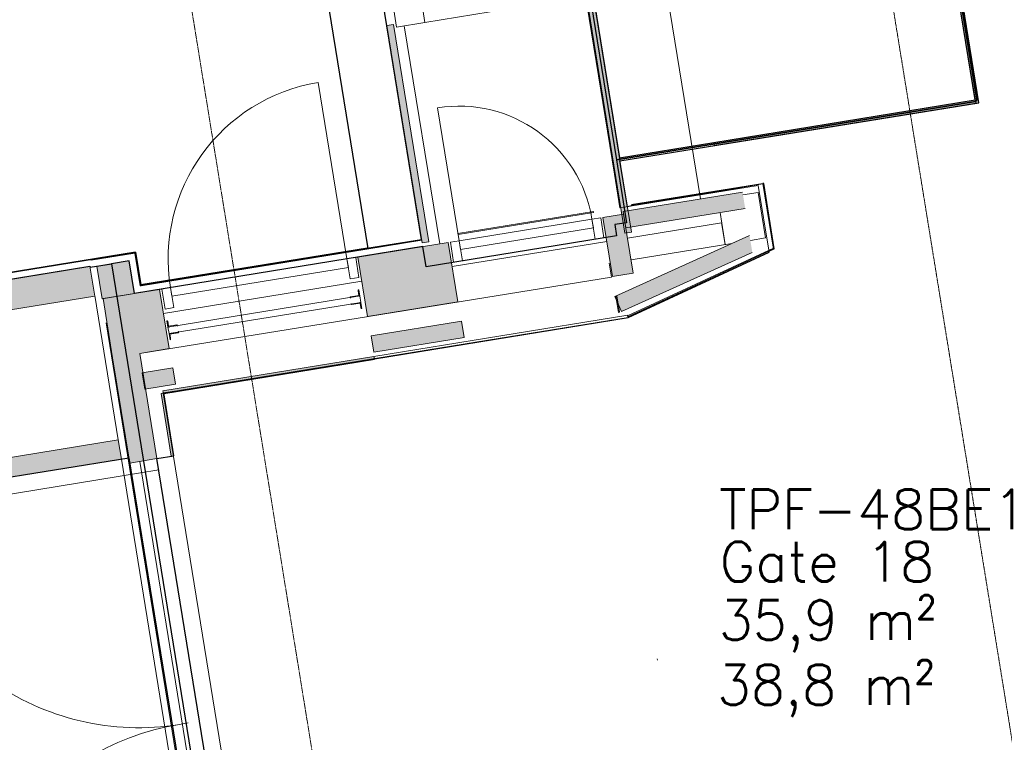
# Model space of a CAD drawing. Header units: millimetres. Extents: x 344773 to 395309, y 816588 to 874127.
# Tile 19 of 25: x 354030 to 358492, y 861271 to 864545. Entities that reach past the tile are written whole.
import ezdxf
from ezdxf.enums import TextEntityAlignment as Align

# ---------------------------------------------------------------- set-up
doc = ezdxf.new("R2010")
doc.units = ezdxf.units.MM
doc.linetypes.add('_T3_Dash', pattern=[4.8, 3, -1.8])
doc.linetypes.add('System - Akser', pattern=[7.2, 4.8, -0.8, 0.8, -0.8])
for name, color, linetype, lineweight in [('0-1', 7, 'Continuous', 5), ('A-AREA-BNDY', 1, 'Continuous', 5), ('A-DOOR-1', 50, 'Continuous', 5), ('A-DOOR-2', 7, 'Continuous', 5), ('A-DOOR-FRAM-1', 10, 'Continuous', 9), ('A-FLOR-1', 8, 'Continuous', 5), ('A-GENM-1', 7, 'Continuous', 5), ('A-GENM-2', 10, 'Continuous', 9), ('A-GLAZ-CURT', 52, 'Continuous', 5), ('A-GLAZ-CURT-1', 10, 'Continuous', 9), ('A-GLAZ-CURT-2', 7, 'Continuous', 5), ('A-WALL-PATT-1', 7, 'Continuous', 5), ('A862-NA', 7, 'Continuous', 5), ('A862-NR', 255, 'Continuous', 5), ('I-WALL-1', 10, 'Continuous', 9), ('S-BEAM-1', 10, 'Continuous', 9), ('S-BEAM-2', 7, 'Continuous', 5), ('S-GRID-1', 1, 'System - Akser', 5)]:
    doc.layers.add(name, color=color, linetype=linetype, lineweight=lineweight)
for name, color, linetype in [('_grå hatch fotavtrykk', 7, 'Continuous'), ('A861 soner', 7, 'Continuous'), ('A862-B-RLin', 1, 'Continuous'), ('A862-B-RLin-Etasje', 6, 'Continuous'), ('A862-B-T', 1, 'Continuous'), ('A862-N-T', 4, 'Continuous')]:
    doc.layers.add(name, color=color, linetype=linetype)
doc.layers.add('_printramme', color=7, linetype='_T3_Dash', lineweight=5, plot=False)
doc.layers.add('A862-N-RLin', color=7, linetype='Continuous', plot=False)
doc.styles.add('ROMANS', font='ROMANS.SHX')

# ---------------------------------------------------------------- blocks, each defined once
blk = doc.blocks.new('Arkiv_0.975_234', base_point=(302896.2, 40813.4))
at = {"linetype": 'Continuous', "flags": 1}
for tag in ['floor_f', 'ROOM_WALLS_SURF', 'ROOM_DOORS_SURF', 'ROOM_WINDS_SURF', 'ROOM_BASELEV', 'ROOM_HEIGHT', 'ROOM_NET_AREA', 'ROOM_REDUCED_AREA', 'ROOM_CALC_AREA', 'ROOM_VOLUME']:
    blk.add_attdef(tag, text='', height=2000, dxfattribs=at).set_placement((302896.2, 39780.3), align=Align.BOTTOM_LEFT)
at = {"layer": 'A862-B-T', "linetype": 'Continuous'}
blk.add_attdef('Bruttoareal', text='', height=2000, dxfattribs=at).set_placement((302896.2, 39780.3), align=Align.BOTTOM_LEFT)
at = {"layer": 'A862-N-T', "color": 2}
blk.add_attdef('Nettoareal', text='', height=125, dxfattribs=at).set_placement((302614.3, 40514.5), align=Align.BOTTOM_LEFT)
at = {"layer": 'A862-NA', "color": 1}
blk.add_attdef('ROOM_NAME', text='', height=125, dxfattribs=at).set_placement((302614.3, 40702), align=Align.BOTTOM_LEFT)
at = {"layer": 'A862-NR'}
blk.add_attdef('ROOM_NUMBER', text='', height=125, dxfattribs=at).set_placement((302614.3, 40889.5), align=Align.BOTTOM_LEFT)
blk = doc.blocks.new('A233 - TP Glassfasade Ramme 3 - A233 - TP Glassfasade Ramme 3-23595938-ENBR-80052-AA1-TOF-200-0002_2D')
at = {"layer": 'S-BEAM-1'}
for p, q in [((40, 430), (-40, 430)), ((-40, 430), (-40, 300)), ((40, 300), (40, 430)), ((-40, 300), (40, 300)), ((40, -300), (-40, -300)), ((-40, -300), (-40, -430)), ((40, -430), (40, -300)), ((-40, -430), (40, -430))]:
    blk.add_line(p, q, dxfattribs=at)
at = {"layer": 'S-BEAM-2'}
for p, q in [((-40, 300), (-40, -300)), ((40, -300), (40, 300))]:
    blk.add_line(p, q, dxfattribs=at)
blk = doc.blocks.new('System Panel - A200 - Glass - 30mm-29901846-ENBR-80052-AA1-TOF-200-0002_2D')
at = {"layer": 'A-GLAZ-CURT-2'}
blk.add_hatch(color=256, dxfattribs=at).paths.add_polyline_path([(-498.9, -12.1), (-498.9, -42.1), (498.9, -42.1), (498.9, -12.1)], flags=0)
at = {"layer": 'A-GLAZ-CURT-1'}
for p, q in [((498.9, -12.1), (-498.9, -12.1)), ((-498.9, -12.1), (-498.9, -42.1)), ((-498.9, -42.1), (498.9, -42.1)), ((498.9, -42.1), (498.9, -12.1))]:
    blk.add_line(p, q, dxfattribs=at)
blk = doc.blocks.new('A233 - TP Glassfasade Rist og Horisonatalstål_alt02 - A233 - TP Rist i dobbel glassfasade-24062571-ENBR-80052-AA1-TOF-200-0002_2D')
at = {"layer": 'S-BEAM-2'}
blk.add_line((-1445, 247.5), (-1440, 247.5), dxfattribs=at)
blk = doc.blocks.new('System Panel - A200 - Glass - 30mm-29902044-ENBR-80052-AA1-TOF-200-0002_2D')
at = {"layer": 'A-GLAZ-CURT-2'}
blk.add_hatch(color=256, dxfattribs=at).paths.add_polyline_path([(-550.4, 42.1), (-550.4, 12.1), (550.4, 12.1), (550.4, 42.1)], flags=0)
at = {"layer": 'A-GLAZ-CURT-1'}
for p, q in [((550.4, 42.1), (-550.4, 42.1)), ((-550.4, 42.1), (-550.4, 12.1)), ((-550.4, 12.1), (550.4, 12.1)), ((550.4, 12.1), (550.4, 42.1))]:
    blk.add_line(p, q, dxfattribs=at)
blk = doc.blocks.new('System Panel - Alukompositt _301E_-30069949-ENBR-80052-AA1-TOF-200-0002_2D')
at = {"layer": 'A-GLAZ-CURT'}
blk.add_hatch(color=256, dxfattribs=at).paths.add_polyline_path([(364.9, 4), (364.9, 8), (-148.9, 4)], flags=0)
at = {"layer": 'A-GLAZ-CURT-1'}
for p, q in [((364.9, 8), (-364.9, 8)), ((-364.9, 8), (-364.9, 4)), ((-364.9, 4), (364.9, 4)), ((364.9, 4), (364.9, 8))]:
    blk.add_line(p, q, dxfattribs=at)
blk = doc.blocks.new('System Panel - A249-M01 Metallsokkel-30064502-ENBR-80052-AA1-TOF-200-0002_2D')
at = {"layer": 'A-GLAZ-CURT-1'}
for p, q in [((96, -3.5), (-96, -3.5)), ((-96, -3.5), (-96, -4.5)), ((-96, -4.5), (96, -4.5)), ((96, -4.5), (96, -3.5))]:
    blk.add_line(p, q, dxfattribs=at)
blk = doc.blocks.new('System Panel - Alukompositt _301E_-30064991-ENBR-80052-AA1-TOF-200-0002_2D')
at = {"layer": 'A-GLAZ-CURT-1'}
for p, q in [((-1694.2, 8), (-1994.2, 8)), ((-1994.2, 8), (-1994.2, 4)), ((-1994.2, 4), (-1694.2, 4)), ((-1694.2, 4), (-1694.2, 8)), ((1994.2, 8), (1694.2, 8)), ((1694.2, 8), (1694.2, 4)), ((1694.2, 4), (1994.2, 4)), ((1994.2, 4), (1994.2, 8))]:
    blk.add_line(p, q, dxfattribs=at)
blk = doc.blocks.new('System Panel - A249-M01 Metallsokkel-29899916-ENBR-80052-AA1-TOF-200-0002_2D')
at = {"layer": 'A-GLAZ-CURT-1'}
for p, q in [((205.1, -3.5), (-205.1, -3.5)), ((-205.1, -3.5), (-205.1, -4.5)), ((-205.1, -4.5), (205.1, -4.5)), ((205.1, -4.5), (205.1, -3.5))]:
    blk.add_line(p, q, dxfattribs=at)
blk = doc.blocks.new('A234 - Slagdør - Enfløyet - A234 - DY_SSO - 0690 x 2590 mm-29901998-ENBR-80052-AA1-TOF-200-0002_2D')
at = {"layer": 'A-DOOR-1'}
for p, q in [((219.7, -136), (219.7, -44)), ((-390.3, -96), (219.7, -96)), ((-390.3, -136), (-390.3, -96)), ((219.7, -96), (219.7, -136)), ((219.7, -136), (-390.3, -136)), ((219.7, -746), (219.7, -136))]:
    blk.add_line(p, q, dxfattribs=at)
blk.add_arc((219.7, -136), 610, 180, 270, dxfattribs=at)
at = {"layer": 'A-DOOR-2'}
blk.add_line((-390.3, -136), (-390.3, -44), dxfattribs=at)
at = {"layer": 'A-DOOR-FRAM-1'}
for p, q in [((-390.3, -44), (-430.3, -44)), ((-430.3, -44), (-430.3, -136)), ((259.7, -44), (219.7, -44)), ((259.7, -136), (259.7, -44)), ((-430.3, -136), (-390.3, -136)), ((219.7, -136), (259.7, -136))]:
    blk.add_line(p, q, dxfattribs=at)
blk = doc.blocks.new('A234 - Slagdør - Enfløyet - A234 - DY_SSO - 0890 x 2590 mm-29901999-ENBR-80052-AA1-TOF-200-0002_2D')
at = {"layer": 'A-DOOR-1'}
for p, q in [((319.7, 946), (319.7, 136)), ((-490.3, 136), (-490.3, 96)), ((319.7, 136), (-490.3, 136)), ((319.7, 136), (319.7, 44)), ((319.7, 96), (319.7, 136)), ((-490.3, 96), (319.7, 96))]:
    blk.add_line(p, q, dxfattribs=at)
blk.add_arc((319.7, 136), 810, 90, 180, dxfattribs=at)
at = {"layer": 'A-DOOR-2'}
blk.add_line((-490.3, 136), (-490.3, 44), dxfattribs=at)
at = {"layer": 'A-DOOR-FRAM-1'}
for p, q in [((-530.3, 44), (-530.3, 136)), ((-530.3, 136), (-490.3, 136)), ((319.7, 136), (359.7, 136)), ((359.7, 136), (359.7, 44)), ((-490.3, 44), (-530.3, 44)), ((359.7, 44), (319.7, 44))]:
    blk.add_line(p, q, dxfattribs=at)
blk = doc.blocks.new('System Panel - A246-M01 Veggkledning_ metallkasett-30109954-ENBR-80052-AA1-TOF-200-0002_2D')
at = {"layer": 'A-GLAZ-CURT-1'}
for p, q in [((582.5, 0), (-582.5, 0)), ((582.5, -10), (582.5, 0)), ((-582.5, 0), (-582.5, -10)), ((-582.5, -10), (582.5, -10))]:
    blk.add_line(p, q, dxfattribs=at)
blk = doc.blocks.new('System Panel - A246-M08 Veggkledning_ perforert metallkasett-30109981-ENBR-80052-AA1-TOF-200-0002_2D')
at = {"layer": 'A-GLAZ-CURT'}
blk.add_hatch(color=256, dxfattribs=at).paths.add_polyline_path([(-484.5, -10.3), (484.5, -10.3), (484.5, 2.2), (-484.5, 2.2)], flags=0)
at = {"layer": 'A-GLAZ-CURT-1'}
for p, q in [((484.5, 2.2), (-484.5, 2.2)), ((-484.5, 2.2), (-484.5, -10.3)), ((484.5, -10.3), (484.5, 2.2)), ((-484.5, -10.3), (484.5, -10.3))]:
    blk.add_line(p, q, dxfattribs=at)
blk = doc.blocks.new('System Panel - A246-M08 Veggkledning_ perforert metallkasett-30109980-ENBR-80052-AA1-TOF-200-0002_2D')
at = {"layer": 'A-GLAZ-CURT'}
blk.add_hatch(color=256, dxfattribs=at).paths.add_polyline_path([(144.5, -2.3), (144.5, 10.2), (-144.5, 10.2), (-144.5, -2.3)], flags=0)
at = {"layer": 'A-GLAZ-CURT-1'}
for p, q in [((144.5, 10.2), (-144.5, 10.2)), ((-144.5, 10.2), (-144.5, -2.3)), ((144.5, -2.3), (144.5, 10.2)), ((-144.5, -2.3), (144.5, -2.3))]:
    blk.add_line(p, q, dxfattribs=at)
blk = doc.blocks.new('A200 - Slagdør - Tofløyet - A244 - DI_LSO - 2390 x 2190 mm-32050625-ENBR-80052-AA1-TOF-200-0002_2D')
at = {"layer": 'A-DOOR-1'}
for p, q in [((-1238.3, -30), (-1238.3, 62)), ((1067.7, -30), (1067.7, 62)), ((-85.3, -30), (-85.3, 10)), ((-1238.3, -30), (-1238.3, -1183)), ((1067.7, -30), (1067.7, -1183))]:
    blk.add_line(p, q, dxfattribs=at)
for centre, start, end in [((-1238.3, -30), 270, 0), ((1067.7, -30), 180, 270)]:
    blk.add_arc(centre, 1153, start, end, dxfattribs=at)
blk = doc.blocks.new('System Panel - A287-GL08 - Glassrekkverk gate_ gradert fra opakt til transparent-25353045-ENBR-80052-AA1-TOF-200-0002_2D')
at = {"layer": 'A-GLAZ-CURT'}
blk.add_hatch(color=256, dxfattribs=at).paths.add_polyline_path([(-600, 15), (-600, 0), (600, 0), (600, 15)], flags=0)
at = {"layer": 'A-GLAZ-CURT-2'}
for p, q in [((-600, 15), (600, 15)), ((-600, 15), (-600, 0)), ((600, 15), (600, 0)), ((600, 0), (-600, 0))]:
    blk.add_line(p, q, dxfattribs=at)
blk = doc.blocks.new('System Panel - A287-GL08 - Glassrekkverk gate_ gradert fra opakt til transparent-31378605-ENBR-80052-AA1-TOF-200-0002_2D')
at = {"layer": 'A-GLAZ-CURT'}
blk.add_hatch(color=256, dxfattribs=at).paths.add_polyline_path([(647.2, 15), (-753.2, 15), (-753.2, 0), (753.2, 0), (753.2, 15)], flags=0)
at = {"layer": 'A-GLAZ-CURT-2'}
for p, q in [((-753.2, 15), (753.2, 15)), ((-753.2, 15), (-753.2, 0)), ((753.2, 0), (-753.2, 0)), ((753.2, 15), (753.2, 0))]:
    blk.add_line(p, q, dxfattribs=at)
blk = doc.blocks.new('280 - Fallsikring enkel - 280 - Fallsikring enkel-33603793-ENBR-80052-AA1-TOF-200-0002_2D')
at = {"layer": 'A-GENM-1'}
for p, q in [((-43, 0), (-43, -1)), ((43, -1), (43, 0)), ((-15.4, 0), (-43, 0)), ((-43, 0), (-15.4, 0)), ((-15.4, 0), (-43, 0)), ((-18, -3), (-18, -41)), ((-12.7, -3), (-18, -3)), ((-18, -3), (-12.7, -3)), ((-12.7, -3), (-18, -3)), ((18, -3), (12.7, -3)), ((12.7, -3), (18, -3)), ((18, -3), (12.7, -3)), ((43, 0), (15.4, 0)), ((15.4, 0), (43, 0)), ((43, 0), (15.4, 0)), ((18, -41), (18, -3)), ((-18, -839), (-18, -877)), ((18, -877), (18, -839)), ((-43, -879.1), (-43, -880)), ((-15.4, -880), (-43, -880)), ((-43, -880), (-15.4, -880)), ((-15.4, -880), (-43, -880)), ((-12.7, -877), (-18, -877)), ((-18, -877), (-12.7, -877)), ((-12.7, -877), (-18, -877)), ((18, -877), (12.7, -877)), ((12.7, -877), (18, -877)), ((18, -877), (12.7, -877)), ((43, -880), (15.4, -880)), ((15.4, -880), (43, -880)), ((43, -880), (15.4, -880)), ((43, -880), (43, -879.1))]:
    blk.add_line(p, q, dxfattribs=at)
at = {"layer": 'A-GENM-1', "flags": 128}
for points in [[(-41, -3), (-41, -3), (-41.1, -3), (-41.2, -3), (-41.3, -3), (-41.4, -3), (-41.4, -2.9), (-41.5, -2.9), (-41.6, -2.9), (-41.7, -2.9), (-41.8, -2.8), (-41.8, -2.8), (-41.9, -2.8), (-42, -2.7), (-42, -2.7), (-42.1, -2.6), (-42.2, -2.6), (-42.2, -2.5), (-42.3, -2.5), (-42.4, -2.4), (-42.4, -2.4), (-42.5, -2.3), (-42.5, -2.3), (-42.6, -2.2), (-42.6, -2.1), (-42.7, -2.1), (-42.7, -2), (-42.8, -1.9), (-42.8, -1.8), (-42.8, -1.8), (-42.9, -1.7), (-42.9, -1.6), (-42.9, -1.5), (-42.9, -1.5), (-43, -1.4), (-43, -1.3), (-43, -1.2), (-43, -1.1), (-43, -1.1), (-43, -1), (-43, -1)], [(-41, -3), (-41, -3), (-41.1, -3), (-41.2, -3), (-41.3, -3), (-41.4, -3), (-41.4, -2.9), (-41.5, -2.9), (-41.6, -2.9), (-41.7, -2.9), (-41.8, -2.8), (-41.8, -2.8), (-41.9, -2.8), (-42, -2.7), (-42, -2.7), (-42.1, -2.6), (-42.2, -2.6), (-42.2, -2.5), (-42.3, -2.5), (-42.4, -2.4), (-42.4, -2.4), (-42.5, -2.3), (-42.5, -2.3), (-42.6, -2.2), (-42.6, -2.1), (-42.7, -2.1), (-42.7, -2), (-42.8, -1.9), (-42.8, -1.8), (-42.8, -1.8), (-42.9, -1.7), (-42.9, -1.6), (-42.9, -1.5), (-42.9, -1.5), (-43, -1.4), (-43, -1.3), (-43, -1.2), (-43, -1.1), (-43, -1.1), (-43, -1), (-43, -1)], [(-15.5, -3), (-17, -3), (-18.5, -3), (-20, -3), (-21.4, -3), (-22.8, -3), (-24.1, -3), (-25.4, -3), (-26.7, -3), (-27.9, -3), (-29.1, -3), (-30.2, -3), (-31.3, -3), (-32.3, -3), (-33.3, -3), (-34.2, -3), (-35.1, -3), (-35.9, -3), (-36.7, -3), (-37.4, -3), (-38, -3), (-38.6, -3), (-39.1, -3), (-39.6, -3), (-40, -3), (-40.3, -3), (-40.6, -3), (-40.7, -3), (-40.9, -3), (-41, -3)], [(-41, -3), (-40.9, -3), (-40.8, -3), (-40.7, -3), (-40.4, -3), (-40.1, -3), (-39.8, -3), (-39.4, -3), (-38.9, -3), (-38.3, -3), (-37.7, -3), (-37.1, -3), (-36.3, -3), (-35.5, -3), (-34.7, -3), (-33.8, -3), (-32.9, -3), (-31.8, -3), (-30.8, -3), (-29.7, -3), (-28.5, -3), (-27.3, -3), (-26.1, -3), (-24.8, -3), (-23.5, -3), (-22.1, -3), (-20.7, -3), (-19.3, -3), (-17.8, -3), (-16.4, -3), (-14.8, -3)], [(-15.5, -3), (-17, -3), (-18.5, -3), (-20, -3), (-21.4, -3), (-22.8, -3), (-24.1, -3), (-25.4, -3), (-26.7, -3), (-27.9, -3), (-29.1, -3), (-30.2, -3), (-31.3, -3), (-32.3, -3), (-33.3, -3), (-34.2, -3), (-35.1, -3), (-35.9, -3), (-36.7, -3), (-37.4, -3), (-38, -3), (-38.6, -3), (-39.1, -3), (-39.6, -3), (-40, -3), (-40.3, -3), (-40.6, -3), (-40.7, -3), (-40.9, -3), (-41, -3)], [(-16, -43), (-16.1, -43), (-16.1, -43), (-16.2, -43), (-16.3, -43), (-16.4, -43), (-16.5, -42.9), (-16.5, -42.9), (-16.6, -42.9), (-16.7, -42.9), (-16.8, -42.8), (-16.8, -42.8), (-16.9, -42.8), (-17, -42.7), (-17, -42.7), (-17.1, -42.6), (-17.2, -42.6), (-17.2, -42.5), (-17.3, -42.5), (-17.4, -42.4), (-17.4, -42.4), (-17.5, -42.3), (-17.5, -42.3), (-17.6, -42.2), (-17.6, -42.1), (-17.7, -42.1), (-17.7, -42), (-17.8, -41.9), (-17.8, -41.9), (-17.8, -41.8), (-17.9, -41.7), (-17.9, -41.6), (-17.9, -41.6), (-17.9, -41.5), (-18, -41.4), (-18, -41.3), (-18, -41.2), (-18, -41.2), (-18, -41.1), (-18, -41), (-18, -41)], [(-16, -43), (-16.1, -43), (-16.1, -43), (-16.2, -43), (-16.3, -43), (-16.4, -43), (-16.5, -42.9), (-16.5, -42.9), (-16.6, -42.9), (-16.7, -42.9), (-16.8, -42.8), (-16.8, -42.8), (-16.9, -42.8), (-17, -42.7), (-17, -42.7), (-17.1, -42.6), (-17.2, -42.6), (-17.2, -42.5), (-17.3, -42.5), (-17.4, -42.4), (-17.4, -42.4), (-17.5, -42.3), (-17.5, -42.3), (-17.6, -42.2), (-17.6, -42.1), (-17.7, -42.1), (-17.7, -42), (-17.8, -41.9), (-17.8, -41.9), (-17.8, -41.8), (-17.9, -41.7), (-17.9, -41.6), (-17.9, -41.6), (-17.9, -41.5), (-18, -41.4), (-18, -41.3), (-18, -41.2), (-18, -41.2), (-18, -41.1), (-18, -41), (-18, -41)], [(-15, -43), (-15.2, -43), (-15.4, -43), (-15.6, -43), (-15.7, -43), (-15.8, -43), (-15.9, -43), (-15.9, -43), (-16, -43)], [(-16, -43), (-16, -43), (-15.9, -43), (-15.9, -43), (-15.8, -43), (-15.7, -43), (-15.5, -43), (-15.3, -43), (-15.2, -43), (-14.9, -43)], [(-11.8, -43), (-12.2, -43), (-12.6, -43), (-13, -43), (-13.3, -43), (-13.7, -43), (-14, -43), (-14.3, -43), (-14.6, -43), (-14.8, -43), (-15, -43), (-15.2, -43), (-15.4, -43), (-15.6, -43), (-15.7, -43), (-15.8, -43), (-15.9, -43), (-15.9, -43), (-16, -43)], [(16, -43), (16, -43), (15.9, -43), (15.9, -43), (15.8, -43), (15.7, -43), (15.5, -43), (15.3, -43), (15.2, -43), (14.9, -43), (14.7, -43), (14.4, -43), (14.2, -43), (13.9, -43), (13.5, -43), (13.2, -43), (12.8, -43), (12.4, -43), (12, -43)], [(41, -3), (40.9, -3), (40.8, -3), (40.7, -3), (40.4, -3), (40.1, -3), (39.8, -3), (39.4, -3), (38.9, -3), (38.3, -3), (37.7, -3), (37.1, -3), (36.3, -3), (35.5, -3), (34.7, -3), (33.8, -3), (32.9, -3), (31.8, -3), (30.8, -3), (29.7, -3), (28.5, -3), (27.3, -3), (26.1, -3), (24.8, -3), (23.5, -3), (22.1, -3), (20.7, -3), (19.3, -3), (17.8, -3), (16.4, -3), (14.8, -3)], [(41, -3), (40.9, -3), (40.8, -3), (40.7, -3), (40.4, -3), (40.1, -3), (39.8, -3), (39.4, -3), (38.9, -3), (38.3, -3), (37.7, -3), (37.1, -3), (36.3, -3), (35.5, -3), (34.7, -3), (33.8, -3), (32.9, -3), (31.8, -3), (30.8, -3), (29.7, -3), (28.5, -3), (27.3, -3), (26.1, -3), (24.8, -3), (23.5, -3), (22.1, -3), (20.7, -3), (19.3, -3), (17.8, -3), (16.4, -3), (14.8, -3)], [(16, -43), (16, -43), (15.9, -43), (15.9, -43), (15.8, -43), (15.7, -43), (15.5, -43), (15.3, -43), (15.2, -43), (14.9, -43)], [(15, -43), (15.2, -43), (15.4, -43), (15.6, -43), (15.7, -43), (15.8, -43), (15.9, -43), (15.9, -43), (16, -43)], [(15.5, -3), (17, -3), (18.5, -3), (20, -3), (21.4, -3), (22.8, -3), (24.1, -3), (25.4, -3), (26.7, -3), (27.9, -3), (29.1, -3), (30.2, -3), (31.3, -3), (32.3, -3), (33.3, -3), (34.2, -3), (35.1, -3), (35.9, -3), (36.7, -3), (37.4, -3), (38, -3), (38.6, -3), (39.1, -3), (39.6, -3), (40, -3), (40.3, -3), (40.6, -3), (40.7, -3), (40.9, -3), (41, -3)], [(18, -41), (18, -41.1), (18, -41.1), (18, -41.2), (18, -41.3), (18, -41.4), (17.9, -41.5), (17.9, -41.5), (17.9, -41.6), (17.9, -41.7), (17.8, -41.8), (17.8, -41.8), (17.8, -41.9), (17.7, -42), (17.7, -42), (17.6, -42.1), (17.6, -42.2), (17.5, -42.2), (17.5, -42.3), (17.4, -42.4), (17.4, -42.4), (17.3, -42.5), (17.3, -42.5), (17.2, -42.6), (17.1, -42.6), (17.1, -42.7), (17, -42.7), (16.9, -42.8), (16.9, -42.8), (16.8, -42.8), (16.7, -42.9), (16.6, -42.9), (16.6, -42.9), (16.5, -42.9), (16.4, -43), (16.3, -43), (16.2, -43), (16.2, -43), (16.1, -43), (16, -43), (16, -43)], [(18, -41), (18, -41.1), (18, -41.1), (18, -41.2), (18, -41.3), (18, -41.4), (17.9, -41.5), (17.9, -41.5), (17.9, -41.6), (17.9, -41.7), (17.8, -41.8), (17.8, -41.8), (17.8, -41.9), (17.7, -42), (17.7, -42), (17.6, -42.1), (17.6, -42.2), (17.5, -42.2), (17.5, -42.3), (17.4, -42.4), (17.4, -42.4), (17.3, -42.5), (17.3, -42.5), (17.2, -42.6), (17.1, -42.6), (17.1, -42.7), (17, -42.7), (16.9, -42.8), (16.9, -42.8), (16.8, -42.8), (16.7, -42.9), (16.6, -42.9), (16.6, -42.9), (16.5, -42.9), (16.4, -43), (16.3, -43), (16.2, -43), (16.2, -43), (16.1, -43), (16, -43), (16, -43)], [(43, -1), (43, -1), (43, -1.1), (43, -1.2), (43, -1.3), (43, -1.4), (42.9, -1.4), (42.9, -1.5), (42.9, -1.6), (42.9, -1.7), (42.8, -1.8), (42.8, -1.8), (42.8, -1.9), (42.7, -2), (42.7, -2), (42.6, -2.1), (42.6, -2.2), (42.5, -2.2), (42.5, -2.3), (42.4, -2.4), (42.4, -2.4), (42.3, -2.5), (42.3, -2.5), (42.2, -2.6), (42.1, -2.6), (42.1, -2.7), (42, -2.7), (41.9, -2.8), (41.8, -2.8), (41.8, -2.8), (41.7, -2.9), (41.6, -2.9), (41.5, -2.9), (41.5, -2.9), (41.4, -3), (41.3, -3), (41.2, -3), (41.1, -3), (41.1, -3), (41, -3), (41, -3)], [(43, -1), (43, -1), (43, -1.1), (43, -1.2), (43, -1.3), (43, -1.4), (42.9, -1.4), (42.9, -1.5), (42.9, -1.6), (42.9, -1.7), (42.8, -1.8), (42.8, -1.8), (42.8, -1.9), (42.7, -2), (42.7, -2), (42.6, -2.1), (42.6, -2.2), (42.5, -2.2), (42.5, -2.3), (42.4, -2.4), (42.4, -2.4), (42.3, -2.5), (42.3, -2.5), (42.2, -2.6), (42.1, -2.6), (42.1, -2.7), (42, -2.7), (41.9, -2.8), (41.8, -2.8), (41.8, -2.8), (41.7, -2.9), (41.6, -2.9), (41.5, -2.9), (41.5, -2.9), (41.4, -3), (41.3, -3), (41.2, -3), (41.1, -3), (41.1, -3), (41, -3), (41, -3)], [(-18, -839), (-18, -838.9), (-18, -838.8), (-18, -838.7), (-18, -838.7), (-18, -838.6), (-17.9, -838.5), (-17.9, -838.4), (-17.9, -838.4), (-17.9, -838.3), (-17.8, -838.2), (-17.8, -838.1), (-17.8, -838.1), (-17.7, -838), (-17.7, -837.9), (-17.7, -837.9), (-17.6, -837.8), (-17.6, -837.7), (-17.5, -837.7), (-17.5, -837.6), (-17.4, -837.6), (-17.3, -837.5), (-17.3, -837.5), (-17.2, -837.4), (-17.2, -837.4), (-17.1, -837.3), (-17, -837.3), (-17, -837.2), (-16.9, -837.2), (-16.8, -837.2), (-16.7, -837.1), (-16.7, -837.1), (-16.6, -837.1), (-16.5, -837.1), (-16.4, -837), (-16.4, -837), (-16.3, -837), (-16.2, -837), (-16.1, -837), (-16, -837), (-16, -837)], [(-18, -839), (-18, -838.9), (-18, -838.8), (-18, -838.7), (-18, -838.7), (-18, -838.6), (-17.9, -838.5), (-17.9, -838.4), (-17.9, -838.4), (-17.9, -838.3), (-17.8, -838.2), (-17.8, -838.1), (-17.8, -838.1), (-17.7, -838), (-17.7, -837.9), (-17.7, -837.9), (-17.6, -837.8), (-17.6, -837.7), (-17.5, -837.7), (-17.5, -837.6), (-17.4, -837.6), (-17.3, -837.5), (-17.3, -837.5), (-17.2, -837.4), (-17.2, -837.4), (-17.1, -837.3), (-17, -837.3), (-17, -837.2), (-16.9, -837.2), (-16.8, -837.2), (-16.7, -837.1), (-16.7, -837.1), (-16.6, -837.1), (-16.5, -837.1), (-16.4, -837), (-16.4, -837), (-16.3, -837), (-16.2, -837), (-16.1, -837), (-16, -837), (-16, -837)], [(-16, -837), (-16, -837), (-16, -837), (-15.9, -837), (-15.8, -837), (-15.7, -837), (-15.6, -837), (-15.4, -837), (-15.2, -837), (-15, -837)], [(-15.1, -837), (-15.3, -837), (-15.5, -837), (-15.6, -837), (-15.8, -837), (-15.9, -837), (-15.9, -837), (-16, -837), (-16, -837)], [(-16, -837), (-16, -837), (-16, -837), (-15.9, -837), (-15.8, -837), (-15.7, -837), (-15.6, -837), (-15.4, -837), (-15.2, -837), (-15, -837), (-14.8, -837), (-14.5, -837), (-14.2, -837), (-13.9, -837), (-13.6, -837), (-13.2, -837), (-12.9, -837), (-12.5, -837), (-12, -837)], [(11.8, -837), (12.2, -837), (12.6, -837), (13, -837), (13.4, -837), (13.7, -837), (14.1, -837), (14.3, -837), (14.6, -837), (14.9, -837), (15.1, -837), (15.3, -837), (15.5, -837), (15.6, -837), (15.8, -837), (15.9, -837), (15.9, -837), (16, -837), (16, -837)], [(16, -837), (16, -837), (16, -837), (15.9, -837), (15.8, -837), (15.7, -837), (15.6, -837), (15.4, -837), (15.2, -837), (15, -837)], [(15.1, -837), (15.3, -837), (15.5, -837), (15.6, -837), (15.8, -837), (15.9, -837), (15.9, -837), (16, -837), (16, -837)], [(16, -837), (16.1, -837), (16.2, -837), (16.3, -837), (16.3, -837), (16.4, -837), (16.5, -837.1), (16.6, -837.1), (16.6, -837.1), (16.7, -837.1), (16.8, -837.2), (16.9, -837.2), (16.9, -837.2), (17, -837.3), (17.1, -837.3), (17.1, -837.3), (17.2, -837.4), (17.3, -837.4), (17.3, -837.5), (17.4, -837.5), (17.4, -837.6), (17.5, -837.7), (17.5, -837.7), (17.6, -837.8), (17.6, -837.8), (17.7, -837.9), (17.7, -838), (17.8, -838), (17.8, -838.1), (17.8, -838.2), (17.9, -838.3), (17.9, -838.3), (17.9, -838.4), (17.9, -838.5), (18, -838.6), (18, -838.6), (18, -838.7), (18, -838.8), (18, -838.9), (18, -839), (18, -839)], [(16, -837), (16.1, -837), (16.2, -837), (16.3, -837), (16.3, -837), (16.4, -837), (16.5, -837.1), (16.6, -837.1), (16.6, -837.1), (16.7, -837.1), (16.8, -837.2), (16.9, -837.2), (16.9, -837.2), (17, -837.3), (17.1, -837.3), (17.1, -837.3), (17.2, -837.4), (17.3, -837.4), (17.3, -837.5), (17.4, -837.5), (17.4, -837.6), (17.5, -837.7), (17.5, -837.7), (17.6, -837.8), (17.6, -837.8), (17.7, -837.9), (17.7, -838), (17.8, -838), (17.8, -838.1), (17.8, -838.2), (17.9, -838.3), (17.9, -838.3), (17.9, -838.4), (17.9, -838.5), (18, -838.6), (18, -838.6), (18, -838.7), (18, -838.8), (18, -838.9), (18, -839), (18, -839)], [(-43, -879.1), (-43, -879), (-43, -878.9), (-43, -878.8), (-43, -878.8), (-43, -878.7), (-42.9, -878.6), (-42.9, -878.5), (-42.9, -878.4), (-42.9, -878.4), (-42.8, -878.3), (-42.8, -878.2), (-42.8, -878.1), (-42.7, -878.1), (-42.7, -878), (-42.6, -877.9), (-42.6, -877.8), (-42.5, -877.8), (-42.5, -877.7), (-42.4, -877.7), (-42.4, -877.6), (-42.3, -877.5), (-42.2, -877.5), (-42.2, -877.4), (-42.1, -877.4), (-42, -877.3), (-42, -877.3), (-41.9, -877.2), (-41.8, -877.2), (-41.7, -877.2), (-41.7, -877.1), (-41.6, -877.1), (-41.5, -877.1), (-41.4, -877.1), (-41.3, -877), (-41.3, -877), (-41.2, -877), (-41.1, -877), (-41, -877), (-40.9, -877), (-40.9, -877)], [(-43, -879.1), (-43, -879), (-43, -878.9), (-43, -878.8), (-43, -878.8), (-43, -878.7), (-42.9, -878.6), (-42.9, -878.5), (-42.9, -878.4), (-42.9, -878.4), (-42.8, -878.3), (-42.8, -878.2), (-42.8, -878.1), (-42.7, -878.1), (-42.7, -878), (-42.6, -877.9), (-42.6, -877.8), (-42.5, -877.8), (-42.5, -877.7), (-42.4, -877.7), (-42.4, -877.6), (-42.3, -877.5), (-42.2, -877.5), (-42.2, -877.4), (-42.1, -877.4), (-42, -877.3), (-42, -877.3), (-41.9, -877.2), (-41.8, -877.2), (-41.7, -877.2), (-41.7, -877.1), (-41.6, -877.1), (-41.5, -877.1), (-41.4, -877.1), (-41.3, -877), (-41.3, -877), (-41.2, -877), (-41.1, -877), (-41, -877), (-40.9, -877), (-40.9, -877)], [(-40.9, -877), (-40.9, -877), (-40.8, -877), (-40.6, -877), (-40.4, -877), (-40.1, -877), (-39.7, -877), (-39.3, -877), (-38.8, -877), (-38.3, -877), (-37.7, -877), (-37, -877), (-36.3, -877), (-35.5, -877), (-34.7, -877), (-33.8, -877), (-32.8, -877), (-31.8, -877), (-30.8, -877), (-29.6, -877), (-28.5, -877), (-27.3, -877), (-26.1, -877), (-24.8, -877), (-23.5, -877), (-22.1, -877), (-20.7, -877), (-19.3, -877), (-17.8, -877), (-16.3, -877), (-14.8, -877)], [(-15.5, -877), (-17, -877), (-18.5, -877), (-19.9, -877), (-21.4, -877), (-22.7, -877), (-24.1, -877), (-25.4, -877), (-26.6, -877), (-27.9, -877), (-29, -877), (-30.2, -877), (-31.2, -877), (-32.3, -877), (-33.3, -877), (-34.2, -877), (-35, -877), (-35.9, -877), (-36.6, -877), (-37.3, -877), (-38, -877), (-38.5, -877), (-39.1, -877), (-39.5, -877), (-39.9, -877), (-40.2, -877), (-40.5, -877), (-40.7, -877), (-40.8, -877), (-40.9, -877)], [(-40.9, -877), (-40.9, -877), (-40.8, -877), (-40.6, -877), (-40.4, -877), (-40.1, -877), (-39.7, -877), (-39.3, -877), (-38.8, -877), (-38.3, -877), (-37.7, -877), (-37, -877), (-36.3, -877), (-35.5, -877), (-34.7, -877), (-33.8, -877), (-32.8, -877), (-31.8, -877), (-30.8, -877), (-29.6, -877), (-28.5, -877), (-27.3, -877), (-26.1, -877), (-24.8, -877), (-23.5, -877), (-22.1, -877), (-20.7, -877), (-19.3, -877), (-17.8, -877), (-16.3, -877), (-14.8, -877)], [(40.9, -877), (40.9, -877), (40.8, -877), (40.6, -877), (40.4, -877), (40.1, -877), (39.7, -877), (39.3, -877), (38.8, -877), (38.3, -877), (37.7, -877), (37, -877), (36.3, -877), (35.5, -877), (34.7, -877), (33.8, -877), (32.8, -877), (31.8, -877), (30.8, -877), (29.6, -877), (28.5, -877), (27.3, -877), (26.1, -877), (24.8, -877), (23.5, -877), (22.1, -877), (20.7, -877), (19.3, -877), (17.8, -877), (16.3, -877), (14.8, -877)], [(15.5, -877), (17, -877), (18.5, -877), (19.9, -877), (21.4, -877), (22.7, -877), (24.1, -877), (25.4, -877), (26.6, -877), (27.9, -877), (29, -877), (30.2, -877), (31.2, -877), (32.3, -877), (33.3, -877), (34.2, -877), (35, -877), (35.9, -877), (36.6, -877), (37.3, -877), (38, -877), (38.5, -877), (39.1, -877), (39.5, -877), (39.9, -877), (40.2, -877), (40.5, -877), (40.7, -877), (40.8, -877), (40.9, -877)], [(15.5, -877), (17, -877), (18.5, -877), (19.9, -877), (21.4, -877), (22.7, -877), (24.1, -877), (25.4, -877), (26.6, -877), (27.9, -877), (29, -877), (30.2, -877), (31.2, -877), (32.3, -877), (33.3, -877), (34.2, -877), (35, -877), (35.9, -877), (36.6, -877), (37.3, -877), (38, -877), (38.5, -877), (39.1, -877), (39.5, -877), (39.9, -877), (40.2, -877), (40.5, -877), (40.7, -877), (40.8, -877), (40.9, -877)], [(40.9, -877), (41, -877), (41.1, -877), (41.2, -877), (41.2, -877), (41.3, -877), (41.4, -877.1), (41.5, -877.1), (41.6, -877.1), (41.6, -877.1), (41.7, -877.2), (41.8, -877.2), (41.9, -877.2), (41.9, -877.3), (42, -877.3), (42.1, -877.4), (42.2, -877.4), (42.2, -877.5), (42.3, -877.5), (42.3, -877.6), (42.4, -877.6), (42.5, -877.7), (42.5, -877.8), (42.6, -877.8), (42.6, -877.9), (42.7, -878), (42.7, -878), (42.8, -878.1), (42.8, -878.2), (42.8, -878.3), (42.9, -878.3), (42.9, -878.4), (42.9, -878.5), (42.9, -878.6), (43, -878.7), (43, -878.7), (43, -878.8), (43, -878.9), (43, -879), (43, -879.1), (43, -879.1)], [(40.9, -877), (41, -877), (41.1, -877), (41.2, -877), (41.2, -877), (41.3, -877), (41.4, -877.1), (41.5, -877.1), (41.6, -877.1), (41.6, -877.1), (41.7, -877.2), (41.8, -877.2), (41.9, -877.2), (41.9, -877.3), (42, -877.3), (42.1, -877.4), (42.2, -877.4), (42.2, -877.5), (42.3, -877.5), (42.3, -877.6), (42.4, -877.6), (42.5, -877.7), (42.5, -877.8), (42.6, -877.8), (42.6, -877.9), (42.7, -878), (42.7, -878), (42.8, -878.1), (42.8, -878.2), (42.8, -878.3), (42.9, -878.3), (42.9, -878.4), (42.9, -878.5), (42.9, -878.6), (43, -878.7), (43, -878.7), (43, -878.8), (43, -878.9), (43, -879), (43, -879.1), (43, -879.1)]]:
    blk.add_lwpolyline(points, dxfattribs=at)
at = {"layer": 'A-GENM-2'}
for p, q in [((-15, 0), (-43, 0)), ((-43, 0), (-43, -1)), ((43, 0), (15, 0)), ((43, -1), (43, 0)), ((-41, -3), (-18, -3)), ((-18, -3), (-18, -41)), ((-16, -43), (-15, -43)), ((-15, -43), (-15, 0)), ((15, 0), (-15, 0)), ((-15, 0), (-15, -880)), ((15, 0), (15, -43)), ((15, -880), (15, 0)), ((15, -43), (16, -43)), ((18, -41), (18, -3)), ((18, -3), (41, -3)), ((-18, -839), (-18, -877)), ((-15, -837), (-16, -837)), ((-15, -880), (-15, -837)), ((16, -837), (15, -837)), ((15, -837), (15, -880)), ((18, -877), (18, -839)), ((-43, -879.1), (-43, -880)), ((-43, -880), (-15, -880)), ((-18, -877), (-40.9, -877)), ((-15, -880), (15, -880)), ((15, -880), (43, -880)), ((40.9, -877), (18, -877)), ((43, -880), (43, -879.1))]:
    blk.add_line(p, q, dxfattribs=at)
for centre, radius, start, end in [((-41, -1), 2.04, 180, 270), ((-16, -41), 2.03, 180, 270), ((16, -41), 2.03, 270, 0), ((41, -1), 2.04, 270, 0), ((-16, -839), 1.97, 90, 180), ((16, -839), 1.97, 360, 90), ((-40.9, -879.1), 2.1, 90, 180), ((40.9, -879.1), 2.1, 0, 90)]:
    blk.add_arc(centre, radius, start, end, dxfattribs=at)

msp = doc.modelspace()

# ---------------------------------------------------------------- hatches: boundary and pattern name
at = {"layer": 'A-WALL-PATT-1'}
for points in [[(357305.7, 863763.4), (356765.2, 863675.7), (356777.2, 863601.6), (357317.7, 863689.4)], [(357337.5, 863567.5), (356726.8, 863290.7), (356757.7, 863222.4), (357349.9, 863490.8)], [(354527.1, 863452), (354380, 863428.1), (354404.1, 863279.7), (354551.2, 863303.6)], [(354370.4, 863292.6), (354348.4, 863427.8), (353647.6, 863314), (353669.6, 863178.8), (353816.7, 863202.7)], [(354477.2, 862640.7), (353836.2, 862536.6), (353850.2, 862450.3), (354491.3, 862554.3)]]:
    msp.add_hatch(color=256, dxfattribs=at).paths.add_polyline_path(points, flags=0)
h = msp.add_hatch(color=256, dxfattribs=at)
h.paths.add_polyline_path([(356810.6, 863395.8), (356767, 863664.3), (356672.8, 863649), (356716.4, 863380.6)], flags=0)
h.paths.add_polyline_path([(356015.6, 863266.8), (355972, 863535.3), (355562.8, 863468.8), (355606.3, 863200.4)], flags=0)
h.paths.add_polyline_path([(354664.5, 863323), (354408.1, 863281.4), (354451.7, 863012.9), (354708.1, 863054.5)], flags=0)
h = msp.add_hatch(color=256, dxfattribs=at)
h.paths.add_polyline_path([(356032.4, 863179.4), (355623.2, 863112.9), (355635.2, 863038.9), (356044.5, 863105.3)], flags=0)
h.paths.add_polyline_path([(354724.9, 862967.1), (354585.2, 862944.4), (354597.2, 862870.4), (354737, 862893.1)], flags=0)
h = msp.add_hatch(color=256, dxfattribs=at)
h.paths.add_polyline_path([(355115.9, 859701.7), (355038.7, 860177.3), (354915.3, 860157.3), (354992.5, 859681.7)], flags=0)
h.paths.add_polyline_path([(354575.1, 863032.9), (354451.7, 863012.9), (354529.1, 862536.2), (354652.5, 862556.2)], flags=0)

# ---------------------------------------------------------------- linework, layer by layer
at = {"layer": '_grå hatch fotavtrykk'}
msp.add_lwpolyline([(351428.4, 862984.1), (354555.6, 863491.7), (354579.7, 863343), (355851.5, 863549.5), (354967.3, 868996.4)], dxfattribs=at)
at = {"layer": '_printramme'}
msp.add_lwpolyline([(376672, 872519.8), (378484, 861357.8), (355929.1, 857696.4), (354117.1, 868858.4)], dxfattribs=at)
at = {"layer": 'A-AREA-BNDY', "flags": 128}
msp.add_lwpolyline([(361457.1, 866195), (360726.7, 866076.5), (358120.8, 865653.4), (356475, 865386.3), (356725.4, 863844.3), (356750.1, 863692.2), (357376.7, 863794), (357425.8, 863491.6), (356787.4, 863195.5), (356693.6, 863180.3), (356049.3, 863075.7), (355640, 863009.3), (354741.8, 862863.5), (354681, 862853.6), (355159.7, 859904.4)], dxfattribs=at)
at = {"layer": 'A-FLOR-1'}
for p, q in [((357115.6, 863732.6), (356227.9, 869201)), ((355773.2, 864516.9), (355933.6, 863529)), ((357307.7, 863751.1), (357376.8, 863762.3)), ((357376.8, 863762.3), (357410.3, 863556.2)), ((357203.6, 863670.9), (357227, 863526.4)), ((357211, 863625), (356784.6, 863555.7)), ((357227, 863526.4), (357211, 863625)), ((356690.5, 863540.5), (355989.6, 863426.7)), ((357410.3, 863556.2), (357341.2, 863545)), ((357257.8, 863531.4), (356800.6, 863457.2)), ((356701.9, 863441.2), (356712, 863378.8)), ((356712, 863378.8), (354575.3, 863032)), ((355580.4, 863360.3), (354682.1, 863214.4)), ((354477.2, 862640.7), (354370.9, 863295.6)), ((354421.6, 863172.1), (354988.3, 859681)), ((354885.1, 860128.1), (354491.3, 862554.3)), ((354574.3, 862543.5), (354960.4, 860164.6))]:
    msp.add_line(p, q, dxfattribs=at)
at = {"layer": 'A862-B-RLin', "flags": 128}
for points in [[(355884.4, 869145.3), (356734.3, 863909.8), (358361, 864173.8), (358367.2, 864182.4), (358127, 865662), (360725.5, 866083.9), (361456.2, 866200.6)], [(361456.2, 866200.6), (360725.5, 866083.9), (358127, 865662), (358367.2, 864182.4), (358361, 864173.8), (356734.3, 863909.8), (356780.6, 863625), (356726.5, 863616.2), (356734.7, 863565.9), (355871.6, 863425.8), (355856.8, 863516.6), (354551, 863304.6), (354527.1, 863452), (354445.9, 863438.8), (355121.9, 859274.7)], [(351434.3, 862947.6), (353648.8, 863307.1), (353647.6, 863314), (354348.4, 863427.8), (354349.2, 863423.1), (354445.8, 863438.8), (355121.8, 859274.7), (355056, 859264), (355026.1, 859259.6), (354324.3, 859145.7), (354323.2, 859152.1), (352108.8, 858792.6)]]:
    msp.add_lwpolyline(points, dxfattribs=at)
at = {"layer": 'A862-B-RLin-Etasje', "flags": 128}
msp.add_lwpolyline([(354722.8, 868956.7), (355605.8, 863517.2), (355607, 863509.8), (354579.7, 863343), (354555.7, 863491.3), (351428.5, 862983.6)], dxfattribs=at)
at = {"layer": 'A862-N-RLin', "flags": 128}
for points in [[(355899.3, 869147.7), (356748.1, 863918.6), (357175.3, 863988.9), (358359.8, 864181.2), (358118.4, 865668.2), (360724.2, 866091.3), (362493.1, 866371.2), (363208.3, 861769.5), (362710.3, 861689.1), (362216.2, 861612.3), (362539.3, 859622), (359188.2, 859078), (359069.6, 859808.5), (357885.1, 859616.2), (357457.8, 859546.8), (360708.2, 839523.8)], [(355038.7, 860177.3), (354652.5, 862556.2), (354729.5, 862568.7), (354683.5, 862851.7), (355637.8, 863006.6), (355637.4, 863008.9), (356787.4, 863195.5), (357425.8, 863491.6), (357425.1, 863495.7), (357447.7, 863506.2), (357449.7, 863506.5), (357401.7, 863802.6), (357397.7, 863802), (357397.7, 863801.9), (356803.3, 863705.4), (356804, 863701), (356784, 863697.7), (356750.4, 863904.8), (358377, 864168.8), (358135.6, 865655.8), (361457.1, 866195)], [(353850.2, 862450.3), (354525.3, 862559.8), (354919, 860133.4), (354244.1, 860024), (354363.1, 859290.8), (354302.3, 859280.9), (354318.1, 859183.7), (353518.7, 859053.9)]]:
    msp.add_lwpolyline(points, dxfattribs=at)
at = {"layer": 'I-WALL-1'}
for p, q in [((357305.7, 863763.4), (356765.2, 863675.7)), ((356629.9, 863675.8), (356016, 863576.2)), ((356016.7, 863572.2), (356630.5, 863671.9)), ((356630.5, 863671.9), (356629.9, 863675.8)), ((356765.2, 863675.7), (356777.2, 863601.6)), ((356777.2, 863601.6), (357317.7, 863689.4)), ((356767, 863664.3), (356672.8, 863649)), ((356672.8, 863649), (356716.4, 863380.6)), ((356810.6, 863395.8), (356767, 863664.3)), ((355972, 863535.3), (355562.8, 863468.8)), ((355851.5, 863549.5), (355602.8, 863509.1)), ((355603.5, 863505.2), (355852.1, 863545.5)), ((355852.1, 863545.5), (355851.5, 863549.5)), ((356015.6, 863266.8), (355972, 863535.3)), ((356016, 863576.2), (356016.7, 863572.2)), ((357337.5, 863567.5), (356726.8, 863290.7)), ((354551.7, 863490.6), (354354.3, 863458.6)), ((354555.7, 863491.3), (354551.7, 863490.6)), ((354579.7, 863343), (354555.7, 863491.3)), ((355602.8, 863509.1), (354579.7, 863343)), ((354580.4, 863339.1), (355603.5, 863505.2)), ((356757.7, 863222.4), (357349.9, 863490.8)), ((354354.3, 863458.6), (354354.9, 863454.6)), ((354354.9, 863454.6), (354552.3, 863486.7)), ((354527.1, 863452), (354380, 863428.1)), ((354551.2, 863303.6), (354527.1, 863452)), ((354552.3, 863486.7), (354576.4, 863338.4)), ((355562.8, 863468.8), (355606.3, 863200.4)), ((354348.4, 863427.8), (353647.6, 863314)), ((354370.4, 863292.6), (354348.4, 863427.8)), ((354380, 863428.1), (354404.1, 863279.7)), ((356716.4, 863380.6), (356810.6, 863395.8)), ((354664.5, 863323), (354408.1, 863281.4)), ((354576.4, 863338.4), (354580.4, 863339.1)), ((354708.1, 863054.5), (354664.5, 863323)), ((353816.7, 863202.7), (354370.4, 863292.6)), ((354404.1, 863279.7), (354551.2, 863303.6)), ((354408.1, 863281.4), (354451.7, 863012.9)), ((356726.8, 863290.7), (356757.7, 863222.4)), ((356736.2, 863293.6), (356731.3, 863292.8)), ((356731.3, 863292.8), (356743.3, 863218.8)), ((356748.3, 863219.6), (356736.2, 863293.6)), ((355606.3, 863200.4), (356015.6, 863266.8)), ((356032.4, 863179.4), (355623.2, 863112.9)), ((356044.5, 863105.3), (356032.4, 863179.4)), ((356743.3, 863218.8), (356748.3, 863219.6)), ((355623.2, 863112.9), (355635.2, 863038.9)), ((355635.2, 863038.9), (356044.5, 863105.3)), ((354575.1, 863032.9), (354708.1, 863054.5)), ((354451.7, 863012.9), (354529.1, 862536.2)), ((354652.5, 862556.2), (354575.1, 863032.9)), ((354724.9, 862967.1), (354585.2, 862944.4)), ((354737, 862893.1), (354724.9, 862967.1)), ((354585.2, 862944.4), (354597.2, 862870.4)), ((354597.2, 862870.4), (354737, 862893.1)), ((354477.2, 862640.7), (353922.5, 862550.7)), ((354491.3, 862554.3), (354477.2, 862640.7)), ((353850.2, 862450.3), (354491.3, 862554.3)), ((354529.1, 862536.2), (354652.5, 862556.2))]:
    msp.add_line(p, q, dxfattribs=at)
at = {"layer": 'S-GRID-1'}
msp.add_line((365606.6, 817667.4), (357214.9, 869361.2), dxfattribs=at)

# ---------------------------------------------------------------- block references
at = {"layer": '0-1'}
for name, p, rotation in [('System Panel - A287-GL08 - Glassrekkverk gate_ gradert fra opakt til transparent-31378605-ENBR-80052-AA1-TOF-200-0002_2D', (358241.5, 864909.9), 279.2206125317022), ('A233 - TP Glassfasade Ramme 3 - A233 - TP Glassfasade Ramme 3-23595938-ENBR-80052-AA1-TOF-200-0002_2D', (356156, 864619.6), 99.22061253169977), ('System Panel - A200 - Glass - 30mm-29902044-ENBR-80052-AA1-TOF-200-0002_2D', (356672.8, 864119.5), 279.2206125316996), ('System Panel - A200 - Glass - 30mm-29901846-ENBR-80052-AA1-TOF-200-0002_2D', (355815.7, 864032.6), 279.2206125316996), ('A234 - Slagdør - Enfløyet - A234 - DY_SSO - 0890 x 2590 mm-29901999-ENBR-80052-AA1-TOF-200-0002_2D', (355219.6, 863275.4), 9.220612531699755), ('A234 - Slagdør - Enfløyet - A234 - DY_SSO - 0690 x 2590 mm-29901998-ENBR-80052-AA1-TOF-200-0002_2D', (356260, 863444.2), 189.2206125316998), ('System Panel - A287-GL08 - Glassrekkverk gate_ gradert fra opakt til transparent-25353045-ENBR-80052-AA1-TOF-200-0002_2D', (357767.5, 864085.1), 189.2206125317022), ('System Panel - Alukompositt _301E_-30064991-ENBR-80052-AA1-TOF-200-0002_2D', (357725.1, 861834.9), 99.22061253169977), ('System Panel - A249-M01 Metallsokkel-29899916-ENBR-80052-AA1-TOF-200-0002_2D', (357006.5, 863733.8), 189.2206125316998), ('System Panel - A249-M01 Metallsokkel-30064502-ENBR-80052-AA1-TOF-200-0002_2D', (357303.7, 863782.1), 189.2206125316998), ('System Panel - Alukompositt _301E_-30069949-ENBR-80052-AA1-TOF-200-0002_2D', (357118.5, 863349.1), 24.88085905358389), ('280 - Fallsikring enkel - 280 - Fallsikring enkel-33603793-ENBR-80052-AA1-TOF-200-0002_2D', (355573.4, 863278.4), 279.2206125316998), ('System Panel - A246-M01 Veggkledning_ metallkasett-30109954-ENBR-80052-AA1-TOF-200-0002_2D', (356212.4, 863102.2), 189.2206125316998), ('System Panel - A246-M08 Veggkledning_ perforert metallkasett-30109981-ENBR-80052-AA1-TOF-200-0002_2D', (355159.2, 862931.2), 189.2206125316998), ('System Panel - A246-M08 Veggkledning_ perforert metallkasett-30109980-ENBR-80052-AA1-TOF-200-0002_2D', (354704.1, 862711), 99.22061253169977), ('A200 - Slagdør - Tofløyet - A244 - DI_LSO - 2390 x 2190 mm-32050625-ENBR-80052-AA1-TOF-200-0002_2D', (354797.5, 861272.6), 279.2206125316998), ('A233 - TP Glassfasade Rist og Horisonatalstål_alt02 - A233 - TP Rist i dobbel glassfasade-24062571-ENBR-80052-AA1-TOF-200-0002_2D', (356906.7, 860182.5), 279.2206125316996)]:
    msp.add_blockref(name, p, dxfattribs=dict(at, rotation=rotation))
at = {"layer": 'A861 soner', "linetype": 'Continuous'}
ref = msp.add_blockref('Arkiv_0.975_234', (357483.8, 862056.3), dxfattribs=at)
ref.add_attrib('ROOM_NAME', 'Gate 18', dxfattribs={"layer": 'A862-NA', "color": 1, "height": 180, "style": 'ROMANS'}).set_placement((357202, 861944.8), align=Align.BOTTOM_LEFT)
ref.add_attrib('ROOM_NUMBER', 'TPF-48BE1', dxfattribs={"layer": 'A862-NR', "height": 180, "style": 'ROMANS'}).set_placement((357199.7, 862182.2), align=Align.BOTTOM_LEFT)
ref.add_attrib('Nettoareal', '35,9 m²', dxfattribs={"layer": 'A862-N-T', "height": 180, "style": 'ROMANS'}).set_placement((357198, 861680.8), align=Align.BOTTOM_LEFT)
ref.add_attrib('Bruttoareal', '38,8 m²', dxfattribs={"layer": 'A862-B-T', "linetype": 'Continuous', "height": 180, "style": 'ROMANS'}).set_placement((357189.9, 861387.3), align=Align.BOTTOM_LEFT)

doc.saveas('drawing.dxf')
